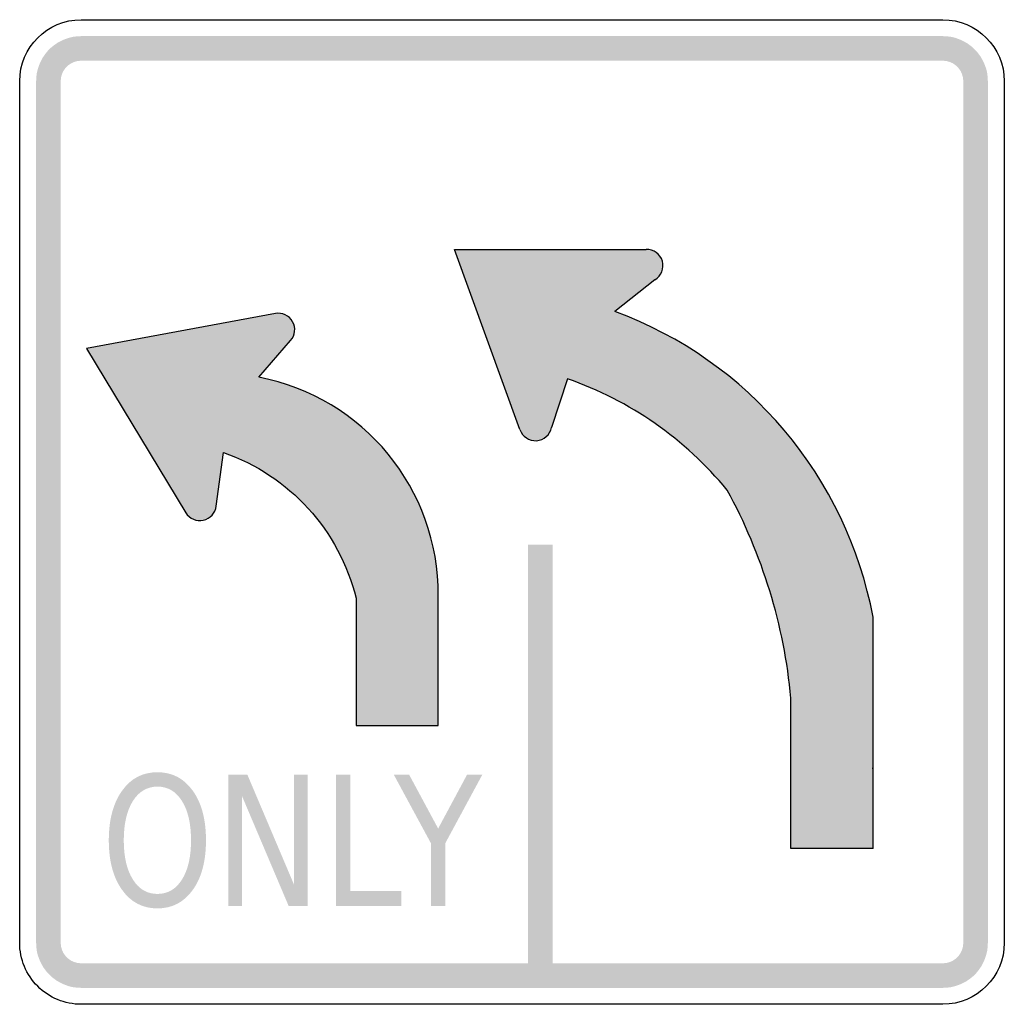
# Model space of a CAD drawing. Header units: inches. Extents: x -0.5 to 0.5, y -0.5 to 0.5.
import ezdxf

# ---------------------------------------------------------------- set-up
doc = ezdxf.new("R2010")
doc.units = ezdxf.units.IN
doc.header["$MEASUREMENT"] = 0

msp = doc.modelspace()

# ---------------------------------------------------------------- hatches: boundary and pattern name
for points in [[(-0.4375, 0.4833), (-0.4417, 0.4831), (-0.4459, 0.4826), (-0.45, 0.4816), (-0.4541, 0.4802), (-0.4579, 0.4785), (-0.4616, 0.4765), (-0.4651, 0.4741), (-0.4684, 0.4714), (-0.4714, 0.4684), (-0.4741, 0.4651), (-0.4765, 0.4616), (-0.4785, 0.4579), (-0.4802, 0.4541), (-0.4816, 0.45), (-0.4826, 0.4459), (-0.4831, 0.4417), (-0.4833, 0.4375), (-0.4583, 0.4375), (-0.4582, 0.4394), (-0.458, 0.4413), (-0.4575, 0.4432), (-0.4569, 0.445), (-0.4562, 0.4468), (-0.4552, 0.4485), (-0.4541, 0.4501), (-0.4529, 0.4515), (-0.4515, 0.4529), (-0.4501, 0.4541), (-0.4485, 0.4552), (-0.4468, 0.4561), (-0.445, 0.4569), (-0.4432, 0.4575), (-0.4413, 0.458), (-0.4394, 0.4582), (-0.4375, 0.4583), (-0.4375, 0.4833)], [(-0.4375, 0.4583), (0.4375, 0.4583), (0.4375, 0.4833), (-0.4375, 0.4833), (-0.4375, 0.4583)], [(0.4833, 0.4375), (0.4831, 0.442), (0.4825, 0.4464), (0.4814, 0.4508), (0.4798, 0.455), (0.4779, 0.4591), (0.4756, 0.463), (0.4729, 0.4666), (0.4699, 0.4699), (0.4666, 0.4729), (0.463, 0.4756), (0.4591, 0.4779), (0.455, 0.4798), (0.4508, 0.4814), (0.4464, 0.4825), (0.442, 0.4831), (0.4375, 0.4833), (0.4375, 0.4583), (0.4395, 0.4582), (0.4416, 0.4579), (0.4435, 0.4574), (0.4455, 0.4567), (0.4473, 0.4559), (0.4491, 0.4548), (0.4507, 0.4536), (0.4522, 0.4522), (0.4536, 0.4507), (0.4548, 0.4491), (0.4559, 0.4473), (0.4567, 0.4455), (0.4574, 0.4435), (0.4579, 0.4416), (0.4582, 0.4395), (0.4583, 0.4375), (0.4833, 0.4375)], [(-0.4583, -0.4375), (-0.4583, 0.4375), (-0.4833, 0.4375), (-0.4833, -0.4375), (-0.4583, -0.4375)], [(0.4583, 0.4375), (0.4583, -0.4375), (0.4833, -0.4375), (0.4833, 0.4375), (0.4583, 0.4375)], [(0.0164, -0.0333), (0.0164, -0.4708), (0.0414, -0.4708), (0.0414, -0.0333), (0.0164, -0.0333)], [(-0.2882, -0.2667), (-0.2688, -0.2667), (-0.2215, -0.3782), (-0.2215, -0.2667), (-0.2075, -0.2667), (-0.2075, -0.4), (-0.2269, -0.4), (-0.2742, -0.2885), (-0.2742, -0.4), (-0.2882, -0.4), (-0.2882, -0.2667)], [(-0.1787, -0.2667), (-0.1643, -0.2667), (-0.1643, -0.3848), (-0.1124, -0.3848), (-0.1124, -0.4), (-0.1787, -0.4), (-0.1787, -0.2667)], [(-0.1201, -0.2667), (-0.1045, -0.2667), (-0.075, -0.3215), (-0.0456, -0.2667), (-0.0301, -0.2667), (-0.0678, -0.3365), (-0.0678, -0.4), (-0.0823, -0.4), (-0.0823, -0.3365), (-0.1201, -0.2667)], [(-0.4833, -0.4375), (-0.4831, -0.442), (-0.4825, -0.4464), (-0.4814, -0.4508), (-0.4798, -0.455), (-0.4779, -0.4591), (-0.4756, -0.463), (-0.4729, -0.4666), (-0.4699, -0.4699), (-0.4666, -0.4729), (-0.463, -0.4756), (-0.4591, -0.4779), (-0.455, -0.4798), (-0.4508, -0.4814), (-0.4464, -0.4825), (-0.442, -0.4831), (-0.4375, -0.4833), (-0.4375, -0.4583), (-0.4395, -0.4582), (-0.4416, -0.4579), (-0.4435, -0.4574), (-0.4455, -0.4567), (-0.4473, -0.4559), (-0.4491, -0.4548), (-0.4507, -0.4536), (-0.4522, -0.4522), (-0.4536, -0.4507), (-0.4548, -0.4491), (-0.4559, -0.4473), (-0.4567, -0.4455), (-0.4574, -0.4435), (-0.4579, -0.4416), (-0.4582, -0.4395), (-0.4583, -0.4375), (-0.4833, -0.4375)], [(0.4375, -0.4833), (0.4417, -0.4831), (0.4459, -0.4826), (0.45, -0.4816), (0.4541, -0.4802), (0.4579, -0.4785), (0.4616, -0.4765), (0.4651, -0.4741), (0.4684, -0.4714), (0.4714, -0.4684), (0.4741, -0.4651), (0.4765, -0.4616), (0.4785, -0.4579), (0.4802, -0.4541), (0.4816, -0.45), (0.4826, -0.4459), (0.4831, -0.4417), (0.4833, -0.4375), (0.4583, -0.4375), (0.4582, -0.4394), (0.458, -0.4413), (0.4575, -0.4432), (0.4569, -0.445), (0.4561, -0.4468), (0.4552, -0.4485), (0.4541, -0.4501), (0.4529, -0.4515), (0.4515, -0.4529), (0.4501, -0.4541), (0.4485, -0.4552), (0.4468, -0.4562), (0.445, -0.4569), (0.4432, -0.4575), (0.4413, -0.458), (0.4394, -0.4582), (0.4375, -0.4583), (0.4375, -0.4833)], [(0.4375, -0.4583), (-0.4375, -0.4583), (-0.4375, -0.4833), (0.4375, -0.4833), (0.4375, -0.4583)]]:
    msp.add_hatch(color=7).paths.add_polyline_path(points)
h = msp.add_hatch(color=7)
edge = h.paths.add_edge_path()
edge.add_spline(control_points=[(0.2833, -0.1891), (0.2764, -0.1149), (0.2543, -0.043), (0.2185, 0.0223)], knot_values=[0, 0, 0, 0, 1, 1, 1, 1], degree=3, periodic=0)
edge.add_spline(control_points=[(0.2185, 0.0223), (0.1759, 0.0741), (0.1198, 0.1132), (0.0565, 0.1352)], knot_values=[0, 0, 0, 0, 1, 1, 1, 1], degree=3, periodic=0)
edge.add_line((0.0565, 0.1352), (0.0401, 0.0858))
edge.add_spline(control_points=[(0.0401, 0.0858), (0.0387, 0.0784), (0.0324, 0.0729), (0.0249, 0.0724), (0.0174, 0.0719), (0.0105, 0.0766), (0.0081, 0.0837)], knot_values=[0, 0, 0, 0, 1, 1, 1, 2, 2, 2, 2], degree=3, periodic=0)
edge.add_line((0.0081, 0.0837), (-0.0583, 0.2667))
edge.add_line((-0.0583, 0.2667), (0.1363, 0.2667))
edge.add_spline(control_points=[(0.1363, 0.2667), (0.1438, 0.2669), (0.1506, 0.262), (0.1527, 0.2548), (0.1548, 0.2475), (0.1517, 0.2398), (0.1452, 0.2359)], knot_values=[0, 0, 0, 0, 1, 1, 1, 2, 2, 2, 2], degree=3, periodic=0)
edge.add_line((0.1452, 0.2359), (0.1045, 0.2037))
edge.add_spline(control_points=[(0.1045, 0.2037), (0.2403, 0.1535), (0.3399, 0.0356), (0.3667, -0.1067)], knot_values=[0, 0, 0, 0, 1, 1, 1, 1], degree=3, periodic=0)
edge.add_line((0.3667, -0.1067), (0.3667, -0.3417))
edge.add_line((0.3667, -0.3417), (0.2833, -0.3417))
edge.add_line((0.2833, -0.3417), (0.2833, -0.1891))
h = msp.add_hatch(color=7)
edge = h.paths.add_edge_path()
edge.add_line((-0.1583, -0.0875), (-0.1583, -0.2167))
edge.add_line((-0.1583, -0.2167), (-0.075, -0.2167))
edge.add_line((-0.075, -0.2167), (-0.075, -0.0851))
edge.add_spline(control_points=[(-0.075, -0.0851), (-0.0741, 0.0231), (-0.1507, 0.1165), (-0.257, 0.1368)], knot_values=[0, 0, 0, 0, 1, 1, 1, 1], degree=3, periodic=0)
edge.add_line((-0.257, 0.1368), (-0.2249, 0.1741))
edge.add_spline(control_points=[(-0.2249, 0.1741), (-0.2201, 0.1794), (-0.2193, 0.1871), (-0.2228, 0.1933), (-0.2263, 0.1995), (-0.2333, 0.2028), (-0.2403, 0.2016)], knot_values=[0, 0, 0, 0, 1, 1, 1, 2, 2, 2, 2], degree=3, periodic=0)
edge.add_line((-0.2403, 0.2016), (-0.432, 0.1662))
edge.add_line((-0.432, 0.1662), (-0.3313, -0.0007))
edge.add_spline(control_points=[(-0.3313, -0.0007), (-0.3276, -0.0068), (-0.3204, -0.0098), (-0.3135, -0.0083), (-0.3065, -0.0068), (-0.3013, -0.0011), (-0.3004, 0.006)], knot_values=[0, 0, 0, 0, 1, 1, 1, 2, 2, 2, 2], degree=3, periodic=0)
edge.add_line((-0.3004, 0.006), (-0.2931, 0.0605))
edge.add_spline(control_points=[(-0.2931, 0.0605), (-0.2261, 0.0371), (-0.1754, -0.0186), (-0.1583, -0.0875)], knot_values=[0, 0, 0, 0, 1, 1, 1, 1], degree=3, periodic=0)
h = msp.add_hatch(color=7)
edge = h.paths.add_edge_path()
edge.add_spline(control_points=[(-0.3601, -0.2643), (-0.3451, -0.2643), (-0.3332, -0.2705), (-0.3242, -0.2831), (-0.3152, -0.2956), (-0.3108, -0.3124), (-0.3108, -0.3335), (-0.3108, -0.3545), (-0.3152, -0.3713), (-0.3242, -0.3838), (-0.3332, -0.3963), (-0.3451, -0.4026), (-0.3601, -0.4026), (-0.3751, -0.4026), (-0.3871, -0.3963), (-0.396, -0.3838), (-0.405, -0.3713), (-0.4095, -0.3545), (-0.4095, -0.3335), (-0.4095, -0.3124), (-0.405, -0.2956), (-0.396, -0.2831), (-0.3871, -0.2705), (-0.3751, -0.2643), (-0.3601, -0.2643)], knot_values=[0, 0, 0, 0, 1, 1, 1, 2, 2, 2, 3, 3, 3, 4, 4, 4, 5, 5, 5, 6, 6, 6, 7, 7, 7, 8, 8, 8, 8], degree=3, periodic=0)
edge = h.paths.add_edge_path(flags=0)
edge.add_spline(control_points=[(-0.3601, -0.2789), (-0.3705, -0.2789), (-0.3789, -0.2838), (-0.385, -0.2935), (-0.3912, -0.3033), (-0.3943, -0.3166), (-0.3943, -0.3335), (-0.3943, -0.3503), (-0.3912, -0.3635), (-0.385, -0.3733), (-0.3789, -0.3831), (-0.3705, -0.3879), (-0.3601, -0.3879), (-0.3496, -0.3879), (-0.3413, -0.3831), (-0.3352, -0.3733), (-0.329, -0.3635), (-0.326, -0.3503), (-0.326, -0.3335), (-0.326, -0.3166), (-0.329, -0.3033), (-0.3352, -0.2935), (-0.3413, -0.2838), (-0.3496, -0.2789), (-0.3601, -0.2789)], knot_values=[0, 0, 0, 0, 1, 1, 1, 2, 2, 2, 3, 3, 3, 4, 4, 4, 5, 5, 5, 6, 6, 6, 7, 7, 7, 8, 8, 8, 8], degree=3, periodic=0)

# ---------------------------------------------------------------- linework, layer by layer
at = {"color": 7}
for p, q in [((0.0081, 0.0837), (-0.0583, 0.2667)), ((-0.0583, 0.2667), (0.1363, 0.2667)), ((0.1452, 0.2359), (0.1045, 0.2037)), ((0.0565, 0.1352), (0.0401, 0.0858)), ((0.3667, -0.3417), (0.3667, -0.1067)), ((0.2833, -0.3417), (0.2833, -0.1891)), ((0.3667, -0.3417), (0.2833, -0.3417))]:
    msp.add_line(p, q, dxfattribs=at)
for points in [[(-0.4375, 0.5), (0.4375, 0.5)], [(-0.5, -0.4375), (-0.5, 0.4375)], [(0.5, 0.4375), (0.5, -0.4375)], [(-0.2403, 0.2016), (-0.432, 0.1662), (-0.3313, -0.0007)], [(-0.257, 0.1368), (-0.2249, 0.1741)], [(-0.3004, 0.006), (-0.2931, 0.0605)], [(-0.1583, -0.0875), (-0.1583, -0.2167), (-0.075, -0.2167), (-0.075, -0.0851)], [(0.4375, -0.5), (-0.4375, -0.5)]]:
    msp.add_lwpolyline(points, dxfattribs=at)
for points in [[(-0.5, 0.4375), (-0.5, 0.472), (-0.472, 0.5), (-0.4375, 0.5)], [(0.4375, 0.5), (0.472, 0.5), (0.5, 0.472), (0.5, 0.4375)], [(0.3667, -0.1067), (0.3399, 0.0356), (0.2403, 0.1535), (0.1045, 0.2037)], [(-0.075, -0.0851), (-0.0741, 0.0231), (-0.1507, 0.1165), (-0.257, 0.1368)], [(0.2185, 0.0223), (0.1759, 0.0741), (0.1198, 0.1132), (0.0565, 0.1352)], [(-0.2931, 0.0605), (-0.2261, 0.0371), (-0.1754, -0.0186), (-0.1583, -0.0875)], [(0.2833, -0.1891), (0.2764, -0.1149), (0.2543, -0.043), (0.2185, 0.0223)], [(0.3664, -0.2607), (0.3665, -0.2602), (0.3666, -0.2597), (0.3667, -0.2592)], [(0.5, -0.4375), (0.5, -0.472), (0.472, -0.5), (0.4375, -0.5)]]:
    msp.add_open_spline(points, degree=3, dxfattribs=at)
for points in [[(0.1452, 0.2359), (0.1517, 0.2398), (0.1548, 0.2475), (0.1527, 0.2548), (0.1506, 0.262), (0.1438, 0.2669), (0.1363, 0.2667)], [(-0.2249, 0.1741), (-0.2201, 0.1794), (-0.2193, 0.1871), (-0.2228, 0.1933), (-0.2263, 0.1995), (-0.2333, 0.2028), (-0.2403, 0.2016)], [(0.0081, 0.0837), (0.0105, 0.0766), (0.0174, 0.0719), (0.0249, 0.0724), (0.0324, 0.0729), (0.0387, 0.0784), (0.0401, 0.0858)], [(-0.3313, -0.0007), (-0.3276, -0.0068), (-0.3204, -0.0098), (-0.3135, -0.0083), (-0.3065, -0.0068), (-0.3013, -0.0011), (-0.3004, 0.006)], [(-0.4375, -0.5), (-0.4541, -0.5), (-0.47, -0.4934), (-0.4817, -0.4817), (-0.4934, -0.47), (-0.5, -0.4541), (-0.5, -0.4375)]]:
    msp.add_open_spline(points, degree=3, knots=[0, 0, 0, 0, 1, 1, 1, 2, 2, 2, 2], dxfattribs=at)

doc.saveas('drawing.dxf')
